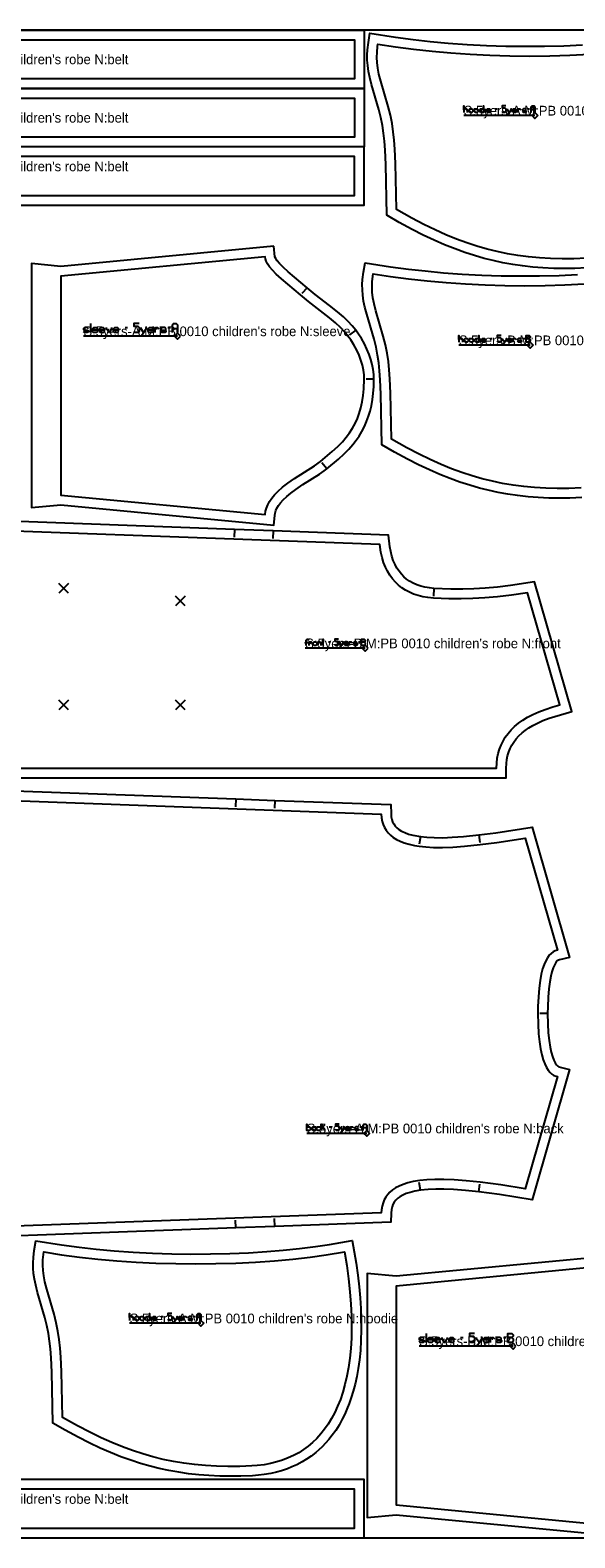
# Model space of a CAD drawing. Extents: x 0 to 2523, y 0 to 1550.
# Tile 3 of 6: x 1011 to 1571, y 0 to 1550. Entities that reach past the tile are written whole.
import ezdxf

# ---------------------------------------------------------------- set-up
doc = ezdxf.new("R2010")
doc.units = 0

msp = doc.modelspace()

# ---------------------------------------------------------------- linework, layer by layer
at = {"layer": '1'}
for p, q in [((1478.278, 1465.222), (1478.278, 1469.213)), ((1488.754, 1469.213), (1490.749, 1469.213)), ((1522.178, 1469.213), (1524.173, 1469.213)), ((1295.434, 1285.161), (1290.057, 1279.239)), ((1072.617, 1248.258), (1072.617, 1239.052)), ((1108.127, 1244.313), (1110.757, 1244.313)), ((1152.185, 1244.313), (1154.815, 1244.313)), ((1345.294, 1241.534), (1338.921, 1236.699)), ((1473.271, 1229.115), (1473.271, 1233.106)), ((1483.747, 1233.106), (1485.742, 1233.106)), ((1517.171, 1233.106), (1519.166, 1233.106)), ((1364.047, 1191.088), (1356.047, 1191.088)), ((1315.465, 1098.921), (1310.332, 1105.056)), ((1220.536, 1036.723), (1220.245, 1028.729)), ((1260.509, 1035.256), (1260.217, 1027.262)), ((1425.807, 976.075), (1425.35, 968.087)), ((1317.331, 921.086), (1319.171, 921.086)), ((1348.164, 921.086), (1350.004, 921.086)), ((1222.098, 759.622), (1221.805, 751.627)), ((1262.07, 758.158), (1261.777, 750.163)), ((1411.785, 720.963), (1410.7, 713.037)), ((1472.075, 722.633), (1473.016, 714.689)), ((1542.65, 539.154), (1534.65, 539.154)), ((1318.038, 422.491), (1319.921, 422.49)), ((1349.577, 422.487), (1351.46, 422.487)), ((1411.786, 357.346), (1410.703, 365.273)), ((1472.076, 355.677), (1473.018, 363.622)), ((1222.098, 318.687), (1221.805, 326.682)), ((1262.07, 320.152), (1261.777, 328.147)), ((1134.78, 223.549), (1134.78, 227.54)), ((1145.256, 227.54), (1147.251, 227.54)), ((1178.68, 227.54), (1180.675, 227.54)), ((1417.628, 209.978), (1417.628, 200.772)), ((1453.138, 206.033), (1455.768, 206.033)), ((1497.196, 206.033), (1499.826, 206.033))]:
    msp.add_line(p, q, dxfattribs=at)
for points in [[(14.058, 1550), (514.062, 1550), (684.063, 1550), (854.063, 1550), (1354.058, 1550), (1354.058, 1490), (854.053, 1490), (684.053, 1490), (514.052, 1490), (14.058, 1490), (14.058, 1550)], [(14.058, 0), (2374.091, 0), (2374.091, 1550), (14.058, 1550), (14.058, 0)], [(14.058, 1489.986), (514.062, 1489.986), (684.063, 1489.986), (854.063, 1489.986), (1354.058, 1489.986), (1354.058, 1429.986), (854.053, 1429.986), (684.053, 1429.986), (514.052, 1429.986), (14.058, 1429.986), (14.058, 1489.986)], [(1462.813, 1465.222), (1461.815, 1466.22), (1461.815, 1468.215), (1462.813, 1469.213), (1464.808, 1469.213), (1465.806, 1468.215), (1465.806, 1466.22), (1464.808, 1465.222), (1462.813, 1465.222)], [(1468.3, 1465.222), (1467.303, 1466.22), (1467.303, 1468.215), (1468.3, 1469.213), (1470.296, 1469.213), (1471.293, 1468.215), (1471.293, 1466.22), (1470.296, 1465.222), (1468.3, 1465.222)], [(1473.788, 1465.222), (1472.79, 1466.22), (1472.79, 1468.215), (1473.788, 1469.213), (1475.783, 1469.213), (1476.781, 1468.215), (1476.781, 1472.206), (1476.781, 1465.222), (1476.781, 1466.22), (1475.783, 1465.222), (1473.788, 1465.222)], [(14.058, 1369.972), (514.062, 1369.972), (684.063, 1369.972), (854.063, 1369.972), (1354.058, 1369.972), (1354.058, 1429.972), (854.053, 1429.972), (684.053, 1429.972), (514.052, 1429.972), (14.058, 1429.972), (14.058, 1369.972)], [(1261.056, 1327.989), (1042.049, 1307.135), (1012.05, 1309.993), (1012.046, 1059.187), (1042.046, 1062.045), (1261.05, 1041.183), (1261.998, 1051.139), (1262.381, 1053.474), (1263.175, 1056.059), (1264.299, 1058.541), (1265.93, 1061.271), (1268.116, 1064.196), (1270.843, 1067.231), (1274.349, 1070.569), (1278.515, 1074.035), (1283.715, 1077.886), (1291.073, 1082.812), (1307.944, 1093.442), (1312.789, 1096.817), (1315.465, 1098.921), (1327.491, 1109.008), (1333.402, 1114.39), (1338.247, 1119.286), (1342.484, 1124.103), (1345.861, 1128.439), (1348.774, 1132.664), (1351.667, 1137.457), (1354.374, 1142.701), (1356.52, 1147.603), (1358.598, 1153.315), (1360.115, 1158.425), (1361.418, 1163.884), (1362.549, 1170.128), (1363.331, 1176.31), (1363.864, 1183.491), (1364.047, 1191.088), (1363.862, 1195.921), (1363.273, 1201.076), (1362.269, 1206.331), (1360.904, 1211.481), (1359.173, 1216.608), (1356.921, 1222.071), (1354.231, 1227.566), (1351.111, 1233.025), (1347.557, 1238.436), (1345.294, 1241.534), (1341.735, 1245.926), (1337.574, 1250.447), (1332.654, 1255.202), (1326.68, 1260.389), (1318.491, 1266.88), (1303.579, 1278.294), (1295.434, 1285.161), (1288.972, 1290.725), (1275.781, 1301.595), (1270.584, 1306.269), (1266.971, 1309.964), (1264.566, 1312.887), (1263.027, 1315.262), (1262.221, 1317.067), (1261.056, 1327.989)], [(1457.806, 1229.115), (1456.808, 1230.113), (1456.808, 1232.108), (1457.806, 1233.106), (1459.801, 1233.106), (1460.799, 1232.108), (1460.799, 1230.113), (1459.801, 1229.115), (1457.806, 1229.115)], [(1463.293, 1229.115), (1462.296, 1230.113), (1462.296, 1232.108), (1463.293, 1233.106), (1465.289, 1233.106), (1466.286, 1232.108), (1466.286, 1230.113), (1465.289, 1229.115), (1463.293, 1229.115)], [(1468.781, 1229.115), (1467.783, 1230.113), (1467.783, 1232.108), (1468.781, 1233.106), (1470.776, 1233.106), (1471.774, 1232.108), (1471.774, 1236.099), (1471.774, 1229.115), (1471.774, 1230.113), (1470.776, 1229.115), (1468.781, 1229.115)], [(1520.663, 1229.115), (1520.663, 1236.099), (1523.656, 1236.099), (1524.654, 1235.101), (1524.654, 1234.104), (1523.656, 1233.106), (1520.663, 1233.106), (1523.656, 1233.106), (1524.654, 1232.108), (1524.654, 1230.113), (1523.656, 1229.115), (1520.663, 1229.115)], [(1302.604, 917.404), (1301.684, 918.325), (1301.684, 920.165), (1302.604, 921.086), (1304.445, 921.086), (1305.366, 920.165), (1305.366, 918.325), (1304.445, 917.404), (1302.604, 917.404)], [(1351.385, 917.404), (1351.385, 923.847), (1354.146, 923.847), (1355.067, 922.927), (1355.067, 922.006), (1354.146, 921.086), (1351.385, 921.086), (1354.146, 921.086), (1355.067, 920.165), (1355.067, 918.325), (1354.146, 917.404), (1351.385, 917.404)], [(1295.913, 418.727), (1294.972, 419.669), (1294.972, 418.727), (1294.973, 425.318), (1294.972, 421.552), (1295.914, 422.493), (1297.797, 422.493), (1298.738, 421.551), (1298.738, 419.668), (1297.796, 418.727), (1295.913, 418.727)], [(1301.091, 418.727), (1300.15, 419.668), (1300.15, 421.551), (1301.092, 422.493), (1302.975, 422.492), (1303.916, 421.551), (1303.916, 422.492), (1303.916, 418.726), (1303.916, 419.668), (1302.974, 418.727), (1301.091, 418.727)], [(1239.236, 63.902), (1227.13, 63.388), (1215.931, 63.244), (1205.556, 63.412), (1194.344, 63.938), (1184.046, 64.751), (1173.233, 65.961), (1163.378, 67.397), (1153.263, 69.214), (1143.098, 71.404), (1133.969, 73.688), (1124.123, 76.495), (1113.979, 79.764), (1103.914, 83.39), (1093.179, 87.67), (1082.563, 92.312), (1071.313, 97.649), (1059.936, 103.453), (1046.591, 110.718), (1033.85, 118.003), (1032.688, 170.234), (1032.046, 184.93), (1031.391, 194.269), (1030.546, 202.329), (1029.365, 210.174), (1027.737, 218.39), (1025.729, 226.596), (1018.141, 252.325), (1016.244, 259.662), (1014.987, 265.801), (1014.121, 271.826), (1013.686, 277.411), (1013.615, 282.841), (1013.893, 288.255), (1014.796, 295.514), (1016.425, 305.381), (1042.733, 301.213), (1061.043, 298.775), (1078.334, 296.833), (1096.944, 295.109), (1116.439, 293.698), (1136.37, 292.652), (1156.296, 291.998), (1175.807, 291.727), (1195.973, 291.827), (1215.922, 292.308), (1234.908, 293.126), (1254.059, 294.316), (1270.585, 295.658), (1287.569, 297.364), (1303.988, 299.363), (1318.528, 301.466), (1341.7, 305.524), (1345.731, 282.552), (1347.532, 269.998), (1348.931, 258.024), (1349.958, 246.624), (1350.642, 235.786), (1351.007, 225.5), (1351.061, 213.812), (1350.736, 202.868), (1350.067, 192.637), (1349.093, 183.085), (1347.85, 174.174), (1346.366, 165.872), (1344.674, 158.144), (1342.803, 150.954), (1340.772, 144.274), (1338.61, 138.072), (1336.335, 132.315), (1333.965, 126.979), (1331.524, 122.033), (1328.153, 115.961), (1324.714, 110.492), (1321.238, 105.576), (1317.757, 101.162), (1314.292, 97.204), (1310.869, 93.658), (1307.5, 90.488), (1304.206, 87.654), (1299.347, 83.904), (1294.716, 80.753), (1290.335, 78.11), (1284.807, 75.195), (1279.765, 72.897), (1275.198, 71.088), (1268.982, 69.005), (1263.752, 67.557), (1257.905, 66.241), (1251.103, 65.081), (1245.252, 64.373), (1239.236, 63.902)], [(1119.315, 223.549), (1118.317, 224.547), (1118.317, 226.542), (1119.315, 227.54), (1121.31, 227.54), (1122.308, 226.542), (1122.308, 224.547), (1121.31, 223.549), (1119.315, 223.549)], [(1124.802, 223.549), (1123.805, 224.547), (1123.805, 226.542), (1124.802, 227.54), (1126.798, 227.54), (1127.795, 226.542), (1127.795, 224.547), (1126.798, 223.549), (1124.802, 223.549)], [(1130.29, 223.549), (1129.292, 224.547), (1129.292, 226.542), (1130.29, 227.54), (1132.285, 227.54), (1133.283, 226.542), (1133.283, 230.533), (1133.283, 223.549), (1133.283, 224.547), (1132.285, 223.549), (1130.29, 223.549)], [(1501.799, 200.772), (1501.799, 209.978), (1505.744, 209.978), (1507.059, 208.663), (1507.059, 207.348), (1505.744, 206.033), (1501.799, 206.033), (1505.744, 206.033), (1507.059, 204.717), (1507.059, 202.087), (1505.744, 200.772), (1501.799, 200.772)], [(14.058, 0), (514.062, 0), (684.063, 0), (854.063, 0), (1354.058, 0), (1354.058, 60), (854.053, 60), (684.053, 60), (514.052, 60), (14.058, 60), (14.058, 0)]]:
    msp.add_lwpolyline(points, close=True, dxfattribs=at)
for points in [[(1582.734, 1305.575), (1570.628, 1305.061), (1559.429, 1304.917), (1549.054, 1305.085), (1537.842, 1305.611), (1527.544, 1306.424), (1516.731, 1307.634), (1506.876, 1309.07), (1496.761, 1310.887), (1486.596, 1313.077), (1477.467, 1315.361), (1467.621, 1318.168), (1457.477, 1321.437), (1447.412, 1325.063), (1436.677, 1329.343), (1426.061, 1333.985), (1414.811, 1339.322), (1403.434, 1345.126), (1390.089, 1352.391), (1377.348, 1359.676), (1376.186, 1411.907), (1375.544, 1426.603), (1374.889, 1435.942), (1374.044, 1444.002), (1372.863, 1451.847), (1371.235, 1460.063), (1369.227, 1468.269), (1361.639, 1493.998), (1359.742, 1501.335), (1358.485, 1507.474), (1357.619, 1513.499), (1357.184, 1519.084), (1357.113, 1524.514), (1357.391, 1529.928), (1358.294, 1537.187), (1359.923, 1547.054), (1386.231, 1542.886), (1404.541, 1540.448), (1421.832, 1538.506), (1440.442, 1536.782), (1459.937, 1535.371), (1479.868, 1534.325), (1499.794, 1533.671), (1519.305, 1533.4), (1539.471, 1533.5), (1559.42, 1533.981), (1578.406, 1534.799)], [(1460.318, 1465.222), (1460.318, 1468.215), (1459.321, 1469.213), (1457.325, 1469.213), (1456.327, 1468.215), (1456.327, 1472.206), (1456.327, 1465.222)], [(1483.765, 1466.22), (1482.767, 1465.222), (1480.772, 1465.222), (1479.774, 1466.22), (1479.774, 1468.215), (1480.772, 1469.213), (1482.767, 1469.213), (1483.765, 1468.215), (1483.765, 1467.217), (1479.774, 1467.217)], [(1499.729, 1472.206), (1495.738, 1472.206), (1495.738, 1470.211), (1498.731, 1470.211), (1499.729, 1469.213), (1499.729, 1466.22), (1498.731, 1465.222), (1496.735, 1465.222), (1495.738, 1466.22)], [(1501.225, 1463.227), (1501.924, 1463.227), (1505.216, 1468.215), (1505.216, 1469.213), (1505.216, 1468.215), (1503.221, 1465.222), (1501.225, 1468.215), (1501.225, 1469.213)], [(1510.704, 1466.22), (1509.706, 1465.222), (1507.71, 1465.222), (1506.713, 1466.22), (1506.713, 1468.215), (1507.71, 1469.213), (1509.706, 1469.213), (1510.704, 1468.215), (1510.704, 1467.217), (1506.713, 1467.217)], [(1512.2, 1465.222), (1512.2, 1469.213), (1512.2, 1468.215), (1513.198, 1469.213), (1514.196, 1469.213), (1515.193, 1468.215)], [(1520.681, 1468.215), (1519.683, 1469.213), (1517.688, 1469.213), (1516.69, 1468.514), (1516.69, 1467.716), (1517.688, 1467.217), (1519.683, 1467.217), (1520.681, 1466.719), (1520.681, 1465.92), (1519.683, 1465.222), (1517.688, 1465.222), (1516.69, 1466.22)], [(1525.67, 1465.222), (1525.67, 1471.208), (1526.667, 1472.206), (1528.663, 1472.206), (1529.661, 1471.208), (1529.661, 1465.222), (1529.661, 1468.215), (1525.67, 1468.215)], [(1577.727, 1069.468), (1565.621, 1068.954), (1554.422, 1068.81), (1544.047, 1068.978), (1532.835, 1069.504), (1522.537, 1070.317), (1511.724, 1071.527), (1501.869, 1072.963), (1491.754, 1074.78), (1481.589, 1076.97), (1472.46, 1079.254), (1462.614, 1082.061), (1452.47, 1085.33), (1442.405, 1088.956), (1431.67, 1093.236), (1421.054, 1097.878), (1409.804, 1103.215), (1398.427, 1109.019), (1385.082, 1116.284), (1372.341, 1123.569), (1371.179, 1175.8), (1370.537, 1190.496), (1369.882, 1199.835), (1369.037, 1207.895), (1367.856, 1215.74), (1366.228, 1223.956), (1364.22, 1232.162), (1356.632, 1257.891), (1354.735, 1265.228), (1353.478, 1271.367), (1352.612, 1277.392), (1352.177, 1282.977), (1352.106, 1288.407), (1352.384, 1293.821), (1353.287, 1301.08), (1354.916, 1310.947), (1381.224, 1306.779), (1399.534, 1304.341), (1416.825, 1302.399), (1435.435, 1300.675), (1454.93, 1299.264), (1474.861, 1298.218), (1494.787, 1297.564), (1514.298, 1297.293), (1534.464, 1297.393), (1554.413, 1297.874), (1573.399, 1298.692)], [(1070.644, 1242.997), (1069.329, 1244.313), (1066.699, 1244.313), (1065.384, 1243.392), (1065.384, 1242.34), (1066.699, 1241.682), (1069.329, 1241.682), (1070.644, 1241.025), (1070.644, 1239.972), (1069.329, 1239.052), (1066.699, 1239.052), (1065.384, 1240.367)], [(1079.85, 1240.367), (1078.535, 1239.052), (1075.905, 1239.052), (1074.59, 1240.367), (1074.59, 1242.997), (1075.905, 1244.313), (1078.535, 1244.313), (1079.85, 1242.997), (1079.85, 1241.682), (1074.59, 1241.682)], [(1087.084, 1240.367), (1085.769, 1239.052), (1083.138, 1239.052), (1081.823, 1240.367), (1081.823, 1242.997), (1083.138, 1244.313), (1085.769, 1244.313), (1087.084, 1242.997), (1087.084, 1241.682), (1081.823, 1241.682)], [(1094.317, 1244.313), (1094.317, 1242.997), (1091.687, 1239.052), (1089.057, 1242.997), (1089.057, 1244.313)], [(1101.551, 1240.367), (1100.236, 1239.052), (1097.605, 1239.052), (1096.29, 1240.367), (1096.29, 1242.997), (1097.605, 1244.313), (1100.236, 1244.313), (1101.551, 1242.997), (1101.551, 1241.682), (1096.29, 1241.682)], [(1122.593, 1248.258), (1117.333, 1248.258), (1117.333, 1245.628), (1121.278, 1245.628), (1122.593, 1244.313), (1122.593, 1240.367), (1121.278, 1239.052), (1118.648, 1239.052), (1117.333, 1240.367)], [(1124.566, 1236.422), (1125.487, 1236.422), (1129.827, 1242.997), (1129.827, 1244.313), (1129.827, 1242.997), (1127.196, 1239.052), (1124.566, 1242.997), (1124.566, 1244.313)], [(1137.06, 1240.367), (1135.745, 1239.052), (1133.115, 1239.052), (1131.8, 1240.367), (1131.8, 1242.997), (1133.115, 1244.313), (1135.745, 1244.313), (1137.06, 1242.997), (1137.06, 1241.682), (1131.8, 1241.682)], [(1139.033, 1239.052), (1139.033, 1244.313), (1139.033, 1242.997), (1140.348, 1244.313), (1141.663, 1244.313), (1142.979, 1242.997)], [(1150.212, 1242.997), (1148.897, 1244.313), (1146.266, 1244.313), (1144.951, 1243.392), (1144.951, 1242.34), (1146.266, 1241.682), (1148.897, 1241.682), (1150.212, 1241.025), (1150.212, 1239.972), (1148.897, 1239.052), (1146.266, 1239.052), (1144.951, 1240.367)], [(1156.788, 1239.052), (1156.788, 1246.943), (1158.103, 1248.258), (1160.733, 1248.258), (1162.048, 1246.943), (1162.048, 1239.052), (1162.048, 1242.997), (1156.788, 1242.997)], [(1455.311, 1229.115), (1455.311, 1232.108), (1454.314, 1233.106), (1452.318, 1233.106), (1451.32, 1232.108), (1451.32, 1236.099), (1451.32, 1229.115)], [(1478.758, 1230.113), (1477.76, 1229.115), (1475.765, 1229.115), (1474.767, 1230.113), (1474.767, 1232.108), (1475.765, 1233.106), (1477.76, 1233.106), (1478.758, 1232.108), (1478.758, 1231.11), (1474.767, 1231.11)], [(1494.722, 1236.099), (1490.731, 1236.099), (1490.731, 1234.104), (1493.724, 1234.104), (1494.722, 1233.106), (1494.722, 1230.113), (1493.724, 1229.115), (1491.728, 1229.115), (1490.731, 1230.113)], [(1496.218, 1227.119), (1496.917, 1227.119), (1500.209, 1232.108), (1500.209, 1233.106), (1500.209, 1232.108), (1498.214, 1229.115), (1496.218, 1232.108), (1496.218, 1233.106)], [(1505.697, 1230.113), (1504.699, 1229.115), (1502.703, 1229.115), (1501.706, 1230.113), (1501.706, 1232.108), (1502.703, 1233.106), (1504.699, 1233.106), (1505.697, 1232.108), (1505.697, 1231.11), (1501.706, 1231.11)], [(1507.193, 1229.115), (1507.193, 1233.106), (1507.193, 1232.108), (1508.191, 1233.106), (1509.189, 1233.106), (1510.186, 1232.108)], [(1515.674, 1232.108), (1514.676, 1233.106), (1512.681, 1233.106), (1511.683, 1232.407), (1511.683, 1231.609), (1512.681, 1231.11), (1514.676, 1231.11), (1515.674, 1230.612), (1515.674, 1229.813), (1514.676, 1229.115), (1512.681, 1229.115), (1511.683, 1230.113)], [(795.067, 781.228), (1370.069, 781.228), (1500.064, 781.228), (1500.064, 791.228), (1500.254, 795.989), (1500.77, 800.223), (1501.544, 804.004), (1502.744, 808.044), (1504.169, 811.609), (1505.76, 814.774), (1507.782, 818.055), (1510.242, 821.342), (1513.121, 824.545), (1516.37, 827.585), (1519.578, 830.156), (1523.317, 832.748), (1527.429, 835.212), (1532.243, 837.698), (1537.765, 840.129), (1544.259, 842.546), (1567.44, 849.384), (1529.077, 982.728), (1529.077, 982.728), (1504.646, 979.097), (1490.949, 977.461), (1478.592, 976.336), (1466.884, 975.634), (1455.466, 975.316), (1443.201, 975.378), (1425.807, 976.075), (1425.806, 976.075), (1421.051, 976.507), (1416.278, 977.302), (1412.136, 978.335), (1408.105, 979.705), (1404.284, 981.408), (1400.742, 983.415), (1397.52, 985.69), (1394.848, 987.988), (1392.263, 990.66), (1389.874, 993.648), (1387.756, 996.854), (1385.779, 1000.511), (1383.977, 1004.688), (1382.463, 1009.213), (1381.301, 1013.853), (1380.402, 1018.988), (1379.164, 1030.902), (1260.509, 1035.256), (1220.536, 1036.723), (825.244, 1051.228)], [(1294.321, 917.404), (1294.321, 920.165), (1295.241, 920.165), (1293.401, 920.165), (1294.321, 920.165), (1294.321, 922.927), (1295.241, 923.847), (1296.162, 923.847), (1297.082, 922.927)], [(1297.542, 917.404), (1297.542, 921.086), (1297.542, 920.165), (1298.463, 921.086), (1299.383, 921.086), (1300.303, 920.165)], [(1306.746, 917.404), (1306.746, 921.086), (1306.746, 920.165), (1307.667, 921.086), (1308.587, 921.086), (1309.507, 920.165), (1309.507, 917.404)], [(1311.808, 917.404), (1311.808, 923.847), (1311.808, 922.006), (1310.888, 922.006), (1312.729, 922.006)], [(1327.455, 923.847), (1323.773, 923.847), (1323.773, 922.006), (1326.534, 922.006), (1327.455, 921.086), (1327.455, 918.325), (1326.534, 917.404), (1324.694, 917.404), (1323.773, 918.325)], [(1328.835, 915.563), (1329.48, 915.563), (1332.517, 920.165), (1332.517, 921.086), (1332.517, 920.165), (1330.676, 917.404), (1328.835, 920.165), (1328.835, 921.086)], [(1337.579, 918.325), (1336.659, 917.404), (1334.818, 917.404), (1333.898, 918.325), (1333.898, 920.165), (1334.818, 921.086), (1336.659, 921.086), (1337.579, 920.165), (1337.579, 919.245), (1333.898, 919.245)], [(1338.96, 917.404), (1338.96, 921.086), (1338.96, 920.165), (1339.88, 921.086), (1340.8, 921.086), (1341.721, 920.165)], [(1346.783, 920.165), (1345.863, 921.086), (1344.022, 921.086), (1343.101, 920.442), (1343.101, 919.705), (1344.022, 919.245), (1345.863, 919.245), (1346.783, 918.785), (1346.783, 918.049), (1345.863, 917.404), (1344.022, 917.404), (1343.101, 918.325)], [(795.067, 775.26), (1222.098, 759.622), (1222.098, 759.622), (1262.07, 758.158), (1381.303, 753.791), (1381.624, 744.485), (1381.891, 741.394), (1382.453, 738.62), (1383.279, 736.184), (1384.437, 733.887), (1385.949, 731.766), (1387.706, 729.929), (1389.809, 728.239), (1392.464, 726.584), (1395.777, 724.994), (1399.64, 723.583), (1404.196, 722.339), (1411.785, 720.963), (1418.353, 720.265), (1425.984, 719.868), (1434.794, 719.824), (1444.661, 720.175), (1456.31, 721.001), (1472.075, 722.633), (1489.257, 724.886), (1526.629, 730.706), (1565.201, 596.682), (1554.794, 594.391), (1553.749, 593.978), (1552.582, 593.066), (1551.249, 591.475), (1549.92, 589.29), (1548.474, 586.124), (1547.079, 582.046), (1545.858, 577.288), (1544.773, 571.568), (1543.818, 564.381), (1543.109, 555.745), (1542.722, 546.074), (1542.65, 539.154), (1542.826, 528.534), (1543.333, 519.255), (1544.131, 511.23), (1545.14, 504.599), (1546.259, 499.3), (1547.549, 494.755), (1548.912, 491.13), (1550.338, 488.264), (1551.724, 486.202), (1552.988, 484.874), (1554.054, 484.172), (1565.201, 481.628), (1526.629, 347.606), (1493.19, 352.857), (1472.076, 355.677), (1458.186, 357.144), (1446.004, 358.061), (1435.992, 358.464), (1427.831, 358.485), (1419.957, 358.162), (1411.786, 357.346), (1406.165, 356.399), (1401.203, 355.197), (1397.248, 353.902), (1393.68, 352.36), (1390.82, 350.752), (1388.465, 349.041), (1386.443, 347.114), (1384.849, 345.069), (1383.596, 342.842), (1382.678, 340.464), (1382.003, 337.622), (1381.626, 333.825), (1381.303, 324.519), (1262.07, 320.152), (1222.098, 318.687), (795.068, 303.05)], [(1309.094, 419.667), (1308.152, 418.726), (1306.269, 418.726), (1305.328, 419.668), (1305.328, 421.551), (1306.27, 422.492), (1308.153, 422.492), (1309.094, 421.55)], [(1310.506, 418.726), (1310.507, 425.316), (1310.506, 421.55), (1313.331, 424.374), (1311.448, 422.491), (1313.33, 418.725)], [(1328.395, 425.314), (1324.629, 425.314), (1324.628, 423.431), (1327.453, 423.431), (1328.394, 422.489), (1328.394, 419.665), (1327.452, 418.724), (1325.569, 418.724), (1324.628, 419.666)], [(1329.806, 416.841), (1330.465, 416.84), (1333.572, 421.547), (1333.572, 422.489), (1333.572, 421.547), (1331.689, 418.723), (1329.806, 421.548), (1329.806, 422.489)], [(1338.75, 419.664), (1337.808, 418.723), (1335.926, 418.723), (1334.984, 419.664), (1334.984, 421.547), (1335.926, 422.489), (1337.809, 422.488), (1338.75, 421.547), (1338.75, 420.605), (1334.984, 420.606)], [(1340.162, 418.722), (1340.163, 422.488), (1340.162, 421.547), (1341.104, 422.488), (1342.045, 422.488), (1342.987, 421.546)], [(1348.165, 421.546), (1347.224, 422.487), (1345.341, 422.488), (1344.399, 421.829), (1344.399, 421.075), (1345.34, 420.605), (1347.223, 420.604), (1348.165, 420.134), (1348.165, 419.38), (1347.223, 418.721), (1345.34, 418.722), (1344.399, 419.663)], [(1352.872, 418.721), (1352.873, 424.37), (1353.814, 425.311), (1355.697, 425.311), (1356.638, 424.369), (1356.638, 418.72), (1356.638, 421.545), (1352.872, 421.545)], [(1606.067, 289.709), (1387.06, 268.855), (1357.061, 271.713), (1357.057, 20.907), (1387.057, 23.765), (1606.061, 2.903)], [(1116.82, 223.549), (1116.82, 226.542), (1115.823, 227.54), (1113.827, 227.54), (1112.829, 226.542), (1112.829, 230.533), (1112.829, 223.549)], [(1140.267, 224.547), (1139.269, 223.549), (1137.274, 223.549), (1136.276, 224.547), (1136.276, 226.542), (1137.274, 227.54), (1139.269, 227.54), (1140.267, 226.542), (1140.267, 225.544), (1136.276, 225.544)], [(1156.231, 230.533), (1152.24, 230.533), (1152.24, 228.538), (1155.233, 228.538), (1156.231, 227.54), (1156.231, 224.547), (1155.233, 223.549), (1153.237, 223.549), (1152.24, 224.547)], [(1157.727, 221.554), (1158.426, 221.554), (1161.718, 226.542), (1161.718, 227.54), (1161.718, 226.542), (1159.723, 223.549), (1157.727, 226.542), (1157.727, 227.54)], [(1167.206, 224.547), (1166.208, 223.549), (1164.212, 223.549), (1163.215, 224.547), (1163.215, 226.542), (1164.212, 227.54), (1166.208, 227.54), (1167.206, 226.542), (1167.206, 225.544), (1163.215, 225.544)], [(1168.702, 223.549), (1168.702, 227.54), (1168.702, 226.542), (1169.7, 227.54), (1170.698, 227.54), (1171.695, 226.542)], [(1177.183, 226.542), (1176.185, 227.54), (1174.19, 227.54), (1173.192, 226.841), (1173.192, 226.043), (1174.19, 225.544), (1176.185, 225.544), (1177.183, 225.046), (1177.183, 224.247), (1176.185, 223.549), (1174.19, 223.549), (1173.192, 224.547)], [(1182.172, 223.549), (1182.172, 229.535), (1183.169, 230.533), (1185.165, 230.533), (1186.163, 229.535), (1186.163, 223.549), (1186.163, 226.542), (1182.172, 226.542)], [(1415.655, 204.717), (1414.34, 206.033), (1411.71, 206.033), (1410.394, 205.112), (1410.394, 204.06), (1411.71, 203.402), (1414.34, 203.402), (1415.655, 202.745), (1415.655, 201.692), (1414.34, 200.772), (1411.71, 200.772), (1410.394, 202.087)], [(1424.861, 202.087), (1423.546, 200.772), (1420.916, 200.772), (1419.601, 202.087), (1419.601, 204.717), (1420.916, 206.033), (1423.546, 206.033), (1424.861, 204.717), (1424.861, 203.402), (1419.601, 203.402)], [(1432.095, 202.087), (1430.78, 200.772), (1428.149, 200.772), (1426.834, 202.087), (1426.834, 204.717), (1428.149, 206.033), (1430.78, 206.033), (1432.095, 204.717), (1432.095, 203.402), (1426.834, 203.402)], [(1439.328, 206.033), (1439.328, 204.717), (1436.698, 200.772), (1434.068, 204.717), (1434.068, 206.033)], [(1446.562, 202.087), (1445.247, 200.772), (1442.616, 200.772), (1441.301, 202.087), (1441.301, 204.717), (1442.616, 206.033), (1445.247, 206.033), (1446.562, 204.717), (1446.562, 203.402), (1441.301, 203.402)], [(1467.604, 209.978), (1462.344, 209.978), (1462.344, 207.348), (1466.289, 207.348), (1467.604, 206.033), (1467.604, 202.087), (1466.289, 200.772), (1463.659, 200.772), (1462.344, 202.087)], [(1469.577, 198.141), (1470.498, 198.141), (1474.838, 204.717), (1474.838, 206.033), (1474.838, 204.717), (1472.207, 200.772), (1469.577, 204.717), (1469.577, 206.033)], [(1482.071, 202.087), (1480.756, 200.772), (1478.126, 200.772), (1476.811, 202.087), (1476.811, 204.717), (1478.126, 206.033), (1480.756, 206.033), (1482.071, 204.717), (1482.071, 203.402), (1476.811, 203.402)], [(1484.044, 200.772), (1484.044, 206.033), (1484.044, 204.717), (1485.359, 206.033), (1486.674, 206.033), (1487.99, 204.717)], [(1495.223, 204.717), (1493.908, 206.033), (1491.277, 206.033), (1489.962, 205.112), (1489.962, 204.06), (1491.277, 203.402), (1493.908, 203.402), (1495.223, 202.745), (1495.223, 201.692), (1493.908, 200.772), (1491.277, 200.772), (1489.962, 202.087)]]:
    msp.add_lwpolyline(points, dxfattribs=at)
at = {"layer": '3'}
for p, q in [((1529.661, 1462.227), (1456.328, 1462.227)), ((1162.049, 1235.422), (1065.384, 1235.422)), ((1524.654, 1226.12), (1451.321, 1226.12)), ((1050.068, 971.232), (1040.068, 981.232)), ((1050.068, 981.232), (1040.068, 971.232)), ((1170.067, 958.055), (1160.067, 968.055)), ((1170.067, 968.055), (1160.067, 958.055)), ((1355.067, 914.564), (1293.401, 914.564)), ((1050.068, 851.232), (1040.068, 861.232)), ((1050.068, 861.232), (1040.068, 851.232)), ((1170.067, 851.232), (1160.067, 861.232)), ((1170.067, 861.232), (1160.067, 851.232)), ((1356.638, 415.838), (1294.972, 415.845)), ((1186.163, 220.554), (1112.83, 220.554)), ((1507.06, 197.142), (1410.395, 197.142))]:
    msp.add_line(p, q, dxfattribs=at)
for points in [[(24.058, 1540), (514.062, 1540), (684.063, 1540), (854.063, 1540), (1344.058, 1540), (1344.058, 1500), (854.053, 1500), (684.053, 1500), (514.052, 1500), (24.058, 1500), (24.058, 1540)], [(24.058, 1479.986), (514.062, 1479.986), (684.063, 1479.986), (854.063, 1479.986), (1344.058, 1479.986), (1344.058, 1439.986), (854.053, 1439.986), (684.053, 1439.986), (514.052, 1439.986), (24.058, 1439.986), (24.058, 1479.986)], [(1532.661, 1462.227), (1529.661, 1459.227), (1526.661, 1462.227), (1529.661, 1465.227), (1532.661, 1462.227)], [(24.058, 1379.972), (514.062, 1379.972), (684.063, 1379.972), (854.063, 1379.972), (1344.058, 1379.972), (1344.058, 1419.972), (854.053, 1419.972), (684.053, 1419.972), (514.052, 1419.972), (24.058, 1419.972), (24.058, 1379.972)], [(1354.047, 1191.088), (1353.844, 1195.748), (1353.224, 1200.576), (1352.172, 1205.55), (1350.675, 1210.65), (1348.72, 1215.856), (1346.307, 1221.111), (1343.453, 1226.355), (1340.184, 1231.515), (1337.328, 1235.49), (1333.755, 1239.862), (1329.559, 1244.333), (1324.55, 1249.046), (1318.235, 1254.374), (1296.771, 1270.931), (1288.712, 1277.757), (1282.172, 1283.372), (1269.077, 1294.172), (1263.544, 1299.163), (1259.627, 1303.172), (1256.771, 1306.61), (1254.713, 1309.656), (1253.307, 1312.394), (1252.441, 1314.896), (1252.05, 1317.085), (1042.049, 1297.09), (1042.047, 1072.089), (1252.044, 1052.087), (1252.559, 1055.379), (1253.485, 1058.672), (1254.85, 1061.999), (1256.683, 1065.371), (1259.034, 1068.821), (1261.966, 1072.376), (1265.574, 1076.083), (1269.978, 1079.994), (1275.372, 1084.203), (1282.204, 1088.965), (1302.965, 1102.14), (1309.049, 1106.592), (1321.115, 1116.713), (1326.932, 1122.042), (1331.596, 1126.822), (1335.557, 1131.433), (1338.999, 1136.04), (1342.024, 1140.75), (1344.673, 1145.616), (1346.984, 1150.702), (1348.973, 1156.061), (1350.647, 1161.734), (1352.004, 1167.786), (1353.03, 1174.248), (1353.711, 1181.184), (1354.047, 1191.088)], [(1165.049, 1235.422), (1162.049, 1238.422), (1159.049, 1235.422), (1162.049, 1232.422), (1165.049, 1235.422)], [(1527.654, 1226.12), (1524.654, 1223.12), (1521.654, 1226.12), (1524.654, 1229.12), (1527.654, 1226.12)], [(1358.067, 914.564), (1355.067, 917.564), (1352.067, 914.564), (1355.067, 911.564), (1358.067, 914.564)], [(1356.638, 418.838), (1359.638, 415.838), (1356.638, 412.838), (1353.638, 415.838), (1356.638, 418.838)], [(1238.664, 73.887), (1226.107, 73.365), (1213.952, 73.253), (1202.185, 73.54), (1190.716, 74.214), (1179.542, 75.27), (1168.603, 76.702), (1157.884, 78.509), (1147.315, 80.695), (1136.844, 83.27), (1126.416, 86.25), (1115.951, 89.661), (1105.384, 93.535), (1094.627, 97.916), (1083.538, 102.875), (1071.906, 108.529), (1059.36, 115.097), (1043.664, 123.887), (1042.666, 171.104), (1042.007, 185.89), (1041.358, 195.094), (1040.438, 203.803), (1039.136, 212.344), (1037.419, 220.919), (1035.177, 229.974), (1027.574, 255.723), (1025.72, 263.089), (1024.55, 269.252), (1023.867, 274.916), (1023.604, 280.367), (1023.742, 285.817), (1024.291, 291.397), (1024.664, 293.887), (1042.664, 291.12), (1061.21, 288.681), (1080.261, 286.586), (1099.727, 284.853), (1119.59, 283.489), (1139.774, 282.505), (1160.206, 281.912), (1180.822, 281.716), (1201.462, 281.919), (1222.004, 282.523), (1242.168, 283.514), (1261.783, 284.874), (1280.649, 286.575), (1298.457, 288.571), (1315.011, 290.814), (1333.663, 293.887), (1336.034, 279.834), (1337.938, 266.176), (1339.379, 252.987), (1340.374, 240.29), (1340.937, 228.093), (1341.085, 216.412), (1340.832, 205.259), (1340.2, 194.689), (1339.21, 184.65), (1337.877, 175.141), (1336.223, 166.165), (1334.265, 157.706), (1332.021, 149.752), (1329.511, 142.299), (1326.745, 135.318), (1323.744, 128.799), (1320.507, 122.707), (1317.048, 117.033), (1313.374, 111.758), (1309.474, 106.849), (1305.356, 102.303), (1301.037, 98.124), (1296.486, 94.273), (1291.705, 90.752), (1286.698, 87.562), (1281.444, 84.689), (1275.926, 82.131), (1270.147, 79.899), (1264.081, 77.991), (1257.72, 76.417), (1251.034, 75.18), (1244.011, 74.299), (1238.664, 73.887)], [(1189.163, 220.554), (1186.163, 217.554), (1183.163, 220.554), (1186.163, 223.554), (1189.163, 220.554)], [(1510.06, 197.142), (1507.06, 200.142), (1504.06, 197.142), (1507.06, 194.142), (1510.06, 197.142)], [(24.058, 10), (514.062, 10), (684.063, 10), (854.063, 10), (1344.058, 10), (1344.058, 50), (854.053, 50), (684.053, 50), (514.052, 50), (24.058, 50), (24.058, 10)]]:
    msp.add_lwpolyline(points, close=True, dxfattribs=at)
for points in [[(1582.162, 1315.56), (1569.605, 1315.038), (1557.45, 1314.926), (1545.683, 1315.213), (1534.214, 1315.887), (1523.04, 1316.943), (1512.101, 1318.375), (1501.382, 1320.182), (1490.813, 1322.368), (1480.342, 1324.943), (1469.914, 1327.923), (1459.449, 1331.334), (1448.882, 1335.208), (1438.125, 1339.589), (1427.036, 1344.548), (1415.404, 1350.202), (1402.858, 1356.77), (1387.162, 1365.56), (1386.164, 1412.777), (1385.505, 1427.563), (1384.856, 1436.767), (1383.936, 1445.476), (1382.634, 1454.017), (1380.917, 1462.592), (1378.675, 1471.647), (1371.072, 1497.396), (1369.218, 1504.762), (1368.048, 1510.925), (1367.365, 1516.589), (1367.102, 1522.04), (1367.24, 1527.49), (1367.789, 1533.07), (1368.162, 1535.56), (1386.162, 1532.793), (1404.708, 1530.354), (1423.759, 1528.259), (1443.225, 1526.526), (1463.088, 1525.162), (1483.272, 1524.178), (1503.704, 1523.585), (1524.32, 1523.389), (1544.96, 1523.592), (1565.502, 1524.196), (1585.666, 1525.187)], [(1577.155, 1079.453), (1564.598, 1078.931), (1552.443, 1078.819), (1540.676, 1079.106), (1529.207, 1079.78), (1518.033, 1080.836), (1507.094, 1082.268), (1496.375, 1084.075), (1485.806, 1086.261), (1475.335, 1088.836), (1464.907, 1091.816), (1454.442, 1095.227), (1443.875, 1099.101), (1433.118, 1103.482), (1422.029, 1108.441), (1410.397, 1114.095), (1397.851, 1120.663), (1382.155, 1129.453), (1381.157, 1176.67), (1380.498, 1191.456), (1379.849, 1200.66), (1378.929, 1209.369), (1377.627, 1217.91), (1375.91, 1226.485), (1373.668, 1235.54), (1366.065, 1261.289), (1364.211, 1268.655), (1363.041, 1274.818), (1362.358, 1280.482), (1362.095, 1285.933), (1362.233, 1291.383), (1362.782, 1296.963), (1363.155, 1299.453), (1381.155, 1296.686), (1399.701, 1294.247), (1418.752, 1292.152), (1438.218, 1290.419), (1458.081, 1289.055), (1478.265, 1288.071), (1498.697, 1287.478), (1519.313, 1287.282), (1539.953, 1287.485), (1560.495, 1288.089), (1580.659, 1289.08)], [(825.067, 791.228), (1490.064, 791.228), (1490.26, 796.47), (1490.84, 801.459), (1491.787, 806.208), (1493.091, 810.723), (1494.752, 815.043), (1496.772, 819.182), (1499.154, 823.142), (1501.913, 826.946), (1505.062, 830.588), (1508.611, 834.073), (1512.592, 837.406), (1517.034, 840.588), (1521.974, 843.618), (1527.44, 846.484), (1533.489, 849.186), (1540.224, 851.733), (1548.077, 854.24), (1555.065, 856.229), (1555.065, 856.229), (1521.905, 971.491), (1505.341, 969.103), (1490.986, 967.41), (1478.02, 966.266), (1465.782, 965.578), (1453.696, 965.301), (1441.11, 965.422), (1425.237, 966.09), (1419.633, 966.607), (1414.373, 967.483), (1409.449, 968.701), (1404.845, 970.244), (1400.546, 972.1), (1396.532, 974.264), (1392.793, 976.731), (1389.321, 979.501), (1386.108, 982.579), (1383.152, 985.971), (1380.461, 989.677), (1378.041, 993.7), (1375.893, 998.061), (1374.03, 1002.765), (1372.464, 1007.835), (1371.218, 1013.263), (1370.069, 1021.23), (825.067, 1041.228)], [(825.068, 764.154), (1371.63, 744.14), (1371.962, 740.193), (1372.652, 736.577), (1373.683, 733.257), (1375.044, 730.205), (1376.737, 727.382), (1378.78, 724.765), (1381.189, 722.34), (1383.995, 720.103), (1387.241, 718.046), (1390.977, 716.174), (1395.26, 714.498), (1400.174, 713.029), (1405.789, 711.796), (1410.431, 711.055), (1417.452, 710.305), (1425.449, 709.878), (1434.568, 709.818), (1445.024, 710.179), (1457.101, 711.031), (1473.253, 712.704), (1490.572, 714.973), (1519.472, 719.416), (1552.643, 604.156), (1550.433, 603.467), (1548.331, 602.387), (1546.325, 600.893), (1544.385, 598.924), (1542.522, 596.421), (1540.742, 593.312), (1539.056, 589.495), (1537.488, 584.878), (1536.075, 579.359), (1534.848, 572.835), (1533.85, 565.204), (1533.127, 556.355), (1532.721, 546.131), (1532.65, 539.154), (1532.839, 527.977), (1533.378, 518.29), (1534.218, 509.913), (1535.318, 502.709), (1536.629, 496.591), (1538.11, 491.448), (1539.73, 487.167), (1541.456, 483.65), (1543.273, 480.797), (1545.164, 478.524), (1547.134, 476.753), (1549.18, 475.432), (1551.318, 474.516), (1552.643, 474.153), (1519.472, 358.895), (1494.505, 362.77), (1473.254, 365.607), (1458.901, 367.119), (1446.617, 368.041), (1435.954, 368.466), (1426.666, 368.464), (1418.495, 368.084), (1411.332, 367.374), (1404.269, 366.219), (1398.853, 364.926), (1394.105, 363.402), (1389.955, 361.669), (1386.353, 359.748), (1383.226, 357.644), (1380.527, 355.357), (1378.224, 352.896), (1376.278, 350.236), (1374.674, 347.367), (1373.397, 344.253), (1372.449, 340.862), (1371.846, 337.17), (1371.631, 334.171), (825.068, 314.156)], [(1597.061, 278.805), (1387.06, 258.81), (1387.058, 33.809), (1597.055, 13.807)]]:
    msp.add_lwpolyline(points, dxfattribs=at)

# ---------------------------------------------------------------- texts
at = {"layer": 'Label'}
for s, p in [("S:5yers-A M:PB 0010 children's robe N:belt", (854.058, 1514.982)), ("S:5yers-A M:PB 0010 children's robe N:hoodie", (1456.328, 1462.209)), ("S:5yers-B M:PB 0010 children's robe N:belt", (854.058, 1454.968)), ("S:5yers-B M:PB 0010 children's robe N:belt", (854.058, 1404.954)), ("S:5yers-A M:PB 0010 children's robe N:sleeve", (1065.384, 1235.404)), ("S:5yers-B M:PB 0010 children's robe N:hoodie", (1451.321, 1226.102)), ("S:5yers-B M:PB 0010 children's robe N:front", (1293.401, 914.546)), ("S:5yers-A M:PB 0010 children's robe N:hoodie", (1112.83, 220.536)), ("S:5yers-B M:PB 0010 children's robe N:sleeve", (1410.395, 197.124)), ("S:5yers-A M:PB 0010 children's robe N:belt", (854.058, 34.982))]:
    msp.add_text(s, height=10, dxfattribs=at).set_placement(p)
msp.add_text("S:5yers-A M:PB 0010 children's robe N:back", height=10, rotation=0.006504, dxfattribs=at).set_placement((1294.972, 415.82))

doc.saveas('drawing.dxf')
